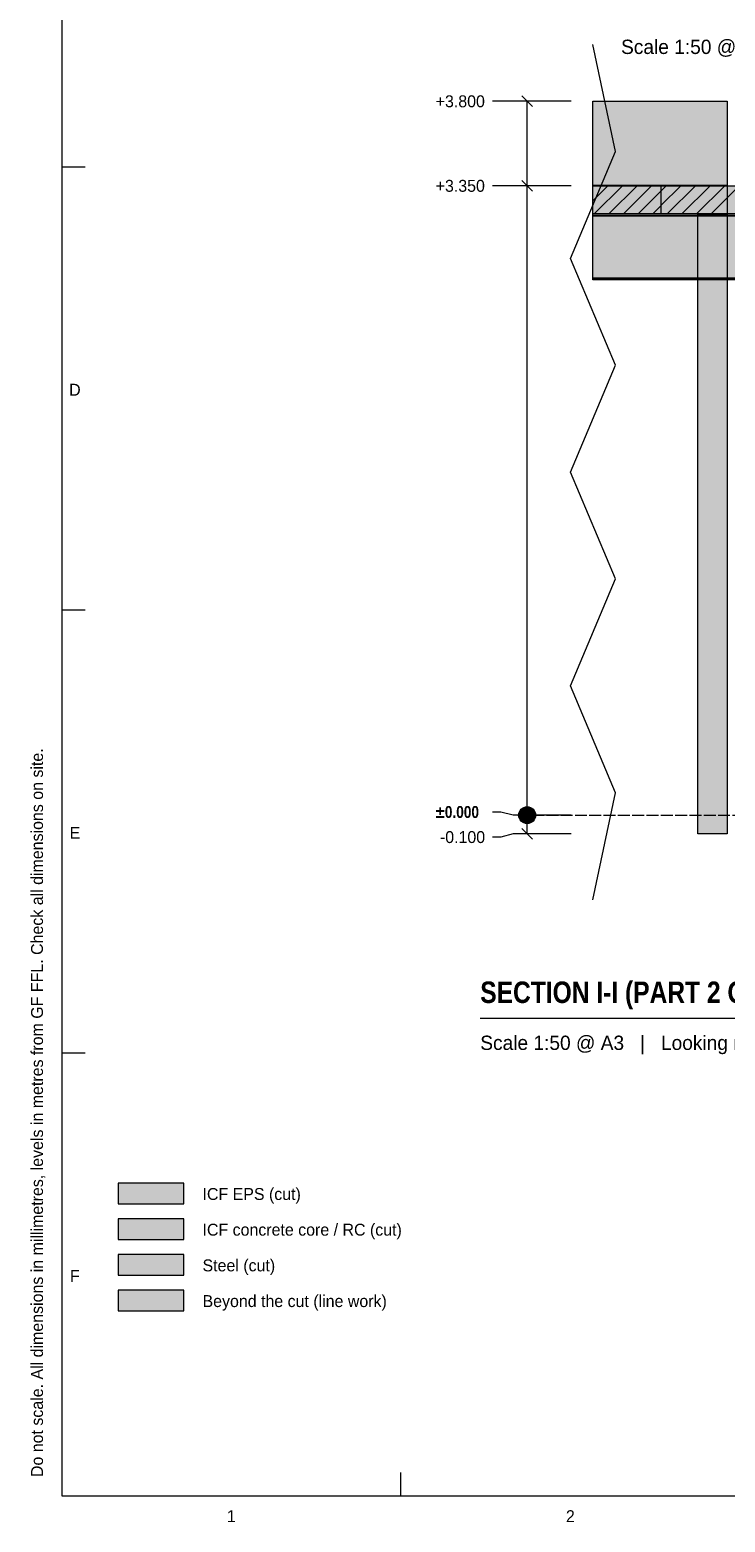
# Model space of a CAD drawing. Header units: millimetres. Extents: x 17 to 413, y 4 to 292.
# Tile 1 of 4: x 17 to 91, y 4 to 163. Entities that reach past the tile are written whole.
import ezdxf
from ezdxf.enums import TextEntityAlignment as Align

# ---------------------------------------------------------------- set-up
doc = ezdxf.new("R2010")
doc.units = ezdxf.units.MM
doc.linetypes.add('DASHED', pattern=[1.524, 1.27, -0.254])
for name, color, linetype in [('FILL-C_BDBDBF', 7, 'Continuous'), ('FILL-EPS', 7, 'Continuous'), ('FILL-LIGHT', 7, 'Continuous'), ('FILL-STEEL', 7, 'Continuous'), ('FILL-WHITE', 7, 'Continuous'), ('LINE-CORE', 7, 'Continuous'), ('LINE-INK', 7, 'Continuous'), ('LINE-STEEL-DASH', 7, 'DASHED'), ('LINE-STEEL_GREY', 7, 'Continuous'), ('TEXT-INK', 7, 'Continuous'), ('TEXT-STEEL_GREY', 7, 'Continuous')]:
    doc.layers.add(name, color=color, linetype=linetype)
doc.styles.add('OpenSansCondensed-Bold', font='OpenSansCondensed-Bold.ttf')

msp = doc.modelspace()

# ---------------------------------------------------------------- hatches: boundary and pattern name
at = {"layer": 'FILL-C_BDBDBF', "true_color": 0xbdbdbf}
h = msp.add_hatch(color=256, dxfattribs=at)
h.dxf.hatch_style = 1
h.paths.add_polyline_path([(26, 34.3), (33, 34.3), (33, 36.5), (26, 36.5)])
at = {"layer": 'FILL-EPS', "true_color": 0xccffff}
h = msp.add_hatch(color=256, dxfattribs=at)
h.dxf.hatch_style = 1
h.paths.add_polyline_path([(26, 38.1), (33, 38.1), (33, 40.3), (26, 40.3)])
at = {"layer": 'FILL-LIGHT', "true_color": 0xcccccf}
h = msp.add_hatch(color=256, dxfattribs=at)
h.dxf.hatch_style = 1
h.paths.add_polyline_path([(83.82, 146.47), (83.82, 143.9), (83.82, 143.47), (80.34, 143.47), (76.59, 143.47), (76.59, 146.47)])
h = msp.add_hatch(color=256, dxfattribs=at)
h.dxf.hatch_style = 1
h.paths.add_polyline_path([(85.11, 146.47), (92.33, 146.47), (92.33, 143.9), (92.33, 143.47), (91.1, 143.47), (83.88, 143.47), (83.88, 146.03), (83.88, 146.47)])
at = {"layer": 'FILL-STEEL', "true_color": 0x0d2973}
h = msp.add_hatch(color=256, dxfattribs=at)
h.dxf.hatch_style = 1
h.paths.add_polyline_path([(26, 30.5), (33, 30.5), (33, 32.7), (26, 32.7)])
at = {"layer": 'FILL-WHITE', "true_color": 0xffffff}
h = msp.add_hatch(color=256, dxfattribs=at)
h.dxf.hatch_style = 1
h.paths.add_polyline_path([(90.91, 155.47), (90.91, 155.47), (90.91, 77.47), (90.91, 77.47), (90.91, 77.47), (90.91, 77.47), (87.76, 77.47), (87.76, 143.48), (76.59, 143.48), (76.59, 155.47)])
h = msp.add_hatch(color=256, dxfattribs=at)
h.dxf.hatch_style = 1
h.paths.add_polyline_path([(90.91, 155.47), (90.91, 155.47), (90.91, 155.47), (90.91, 155.47), (90.91, 146.49), (76.59, 146.49), (76.59, 155.47)])
h = msp.add_hatch(color=256, dxfattribs=at)
h.dxf.hatch_style = 1
h.paths.add_polyline_path([(90.91, 146.49), (90.91, 143.44), (87.76, 143.44), (87.76, 143.48), (76.59, 143.48), (76.59, 146.49)])
h = msp.add_hatch(color=256, dxfattribs=at)
h.dxf.hatch_style = 1
h.paths.add_polyline_path([(92.04, 143.47), (92.04, 143.47), (92.04, 143.27), (76.59, 143.27), (76.59, 143.47)])
h = msp.add_hatch(color=256, dxfattribs=at)
h.dxf.hatch_style = 1
h.paths.add_polyline_path([(92.04, 143.47), (92.04, 143.27), (76.59, 143.27), (76.59, 143.47)])
h = msp.add_hatch(color=256, dxfattribs=at)
h.dxf.hatch_style = 1
h.paths.add_polyline_path([(92.04, 143.27), (92.04, 142.91), (94.16, 142.91), (94.16, 142.91), (94.16, 136.63), (92.04, 136.63), (76.59, 136.63), (76.59, 143.27)])
h = msp.add_hatch(color=256, dxfattribs=at)
h.dxf.hatch_style = 1
h.paths.add_polyline_path([(92.04, 143.27), (92.04, 142.91), (94.16, 142.91), (94.16, 136.63), (94.16, 136.63), (92.04, 136.63), (76.59, 136.63), (76.59, 143.27)])
h = msp.add_hatch(color=256, dxfattribs=at)
h.dxf.hatch_style = 1
h.paths.add_polyline_path([(87.76, 77.47), (87.76, 143.44), (90.91, 143.44), (90.91, 143.44), (90.91, 77.47), (87.76, 77.47)])
h = msp.add_hatch(color=256, dxfattribs=at)
h.dxf.hatch_style = 1
h.paths.add_polyline_path([(92.04, 136.63), (92.04, 136.63), (94.16, 136.63), (94.16, 136.44), (92.04, 136.44), (76.59, 136.44), (76.59, 136.63)])
h = msp.add_hatch(color=256, dxfattribs=at)
h.dxf.hatch_style = 1
h.paths.add_polyline_path([(92.04, 136.63), (94.16, 136.63), (94.16, 136.44), (92.04, 136.44), (92.04, 136.44), (76.59, 136.44), (76.59, 136.63)])
h = msp.add_hatch(color=256, dxfattribs=at)
h.dxf.hatch_style = 1
h.paths.add_polyline_path([(70.49, 79.47), (70.46, 79.7), (70.37, 79.92), (70.22, 80.1), (70.04, 80.25), (69.82, 80.34), (69.59, 80.37), (69.35, 80.34), (69.14, 80.25), (68.95, 80.1), (68.81, 79.92), (68.72, 79.7), (68.69, 79.47), (68.72, 79.24), (68.81, 79.02), (68.95, 78.83), (69.14, 78.69), (69.35, 78.6), (69.59, 78.57), (69.82, 78.6), (70.04, 78.69), (70.22, 78.83), (70.37, 79.02), (70.46, 79.24)])
h = msp.add_hatch(color=256, dxfattribs=at)
h.dxf.hatch_style = 1
h.paths.add_polyline_path([(26, 26.7), (33, 26.7), (33, 28.9), (26, 28.9)])

# ---------------------------------------------------------------- linework, layer by layer
at = {"layer": 'LINE-CORE', "lineweight": 5}
for points in [[(90.91, 155.47), (90.91, 155.47), (90.91, 77.47), (90.91, 77.47), (90.91, 77.47), (90.91, 77.47), (87.76, 77.47), (87.76, 143.48), (76.59, 143.48), (76.59, 155.47)], [(90.91, 155.47), (90.91, 155.47), (90.91, 155.47), (90.91, 155.47), (90.91, 146.49), (76.59, 146.49), (76.59, 155.47)], [(90.91, 146.49), (90.91, 143.44), (87.76, 143.44), (87.76, 143.48), (76.59, 143.48), (76.59, 146.49)], [(92.04, 143.47), (92.04, 143.47), (92.04, 143.27), (76.59, 143.27), (76.59, 143.47)], [(92.04, 143.47), (92.04, 143.27), (76.59, 143.27), (76.59, 143.47)], [(92.04, 143.27), (92.04, 142.91), (94.16, 142.91), (94.16, 142.91), (94.16, 136.63), (92.04, 136.63), (76.59, 136.63), (76.59, 143.27)], [(92.04, 143.27), (92.04, 142.91), (94.16, 142.91), (94.16, 136.63), (94.16, 136.63), (92.04, 136.63), (76.59, 136.63), (76.59, 143.27)], [(87.76, 77.47), (87.76, 143.44), (90.91, 143.44), (90.91, 143.44), (90.91, 77.47), (87.76, 77.47)], [(92.04, 136.63), (92.04, 136.63), (94.16, 136.63), (94.16, 136.44), (92.04, 136.44), (76.59, 136.44), (76.59, 136.63)], [(92.04, 136.63), (94.16, 136.63), (94.16, 136.44), (92.04, 136.44), (92.04, 136.44), (76.59, 136.44), (76.59, 136.63)]]:
    msp.add_lwpolyline(points, close=True, dxfattribs=at)
at = {"layer": 'LINE-INK', "lineweight": 5}
for p, q in [((78.99, 150.12), (76.59, 161.5)), ((70.15, 154.9), (69.02, 156.03)), ((66.77, 155.47), (65.89, 155.47)), ((68.09, 155.47), (66.77, 155.47)), ((74.29, 155.47), (68.09, 155.47)), ((69.59, 77.47), (69.59, 155.47)), ((74.19, 138.74), (78.99, 150.12)), ((20, 148.5), (22.5, 148.5)), ((66.77, 146.47), (65.89, 146.47)), ((68.09, 146.47), (66.77, 146.47)), ((74.29, 146.47), (68.09, 146.47)), ((70.15, 145.9), (69.02, 147.03)), ((78.99, 127.36), (74.19, 138.74)), ((74.19, 115.98), (78.99, 127.36)), ((78.99, 104.61), (74.19, 115.98)), ((74.19, 93.23), (78.99, 104.61)), ((20, 101.33), (22.5, 101.33)), ((78.99, 81.85), (74.19, 93.23)), ((76.59, 70.47), (78.99, 81.85)), ((66.77, 79.8), (65.89, 79.8)), ((68.09, 79.47), (66.77, 79.8)), ((74.29, 79.47), (68.09, 79.47)), ((70.15, 76.9), (69.02, 78.03)), ((66.77, 77.14), (65.89, 77.14)), ((68.09, 77.47), (66.77, 77.14)), ((74.29, 77.47), (68.09, 77.47)), ((64.59, 57.87), (104.63, 57.87)), ((20, 54.17), (22.5, 54.17)), ((56.12, 7), (56.12, 9.5))]:
    msp.add_line(p, q, dxfattribs=at)
for points in [[(20, 7), (413, 7), (413, 290), (20, 290)], [(83.82, 146.47), (83.82, 143.9), (83.82, 143.47), (80.34, 143.47), (76.59, 143.47), (76.59, 146.47)], [(85.11, 146.47), (92.33, 146.47), (92.33, 143.9), (92.33, 143.47), (91.1, 143.47), (83.88, 143.47), (83.88, 146.03), (83.88, 146.47)], [(26, 38.1), (33, 38.1), (33, 40.3), (26, 40.3)], [(26, 34.3), (33, 34.3), (33, 36.5), (26, 36.5)], [(26, 30.5), (33, 30.5), (33, 32.7), (26, 32.7)], [(26, 26.7), (33, 26.7), (33, 28.9), (26, 28.9)]]:
    msp.add_lwpolyline(points, close=True, dxfattribs=at)
msp.add_circle((69.59, 79.47), 0.9, dxfattribs=at)
at = {"layer": 'LINE-STEEL-DASH', "lineweight": 5}
msp.add_line((68.59, 79.47), (238.66, 79.47), dxfattribs=at)
at = {"layer": 'LINE-STEEL_GREY', "lineweight": 5}
for p, q in [((76.59, 144.87), (78.18, 146.47)), ((76.59, 146.43), (76.63, 146.47)), ((76.74, 143.47), (79.74, 146.47)), ((78.29, 143.47), (81.29, 146.47)), ((79.85, 143.47), (82.85, 146.47)), ((83.88, 144.39), (85.96, 146.47)), ((83.88, 145.95), (84.41, 146.47)), ((84.52, 143.47), (87.52, 146.47)), ((86.07, 143.47), (89.07, 146.47)), ((87.63, 143.47), (90.63, 146.47)), ((89.18, 143.47), (92.18, 146.47)), ((81.41, 143.47), (83.82, 145.89)), ((82.96, 143.47), (83.82, 144.33))]:
    msp.add_line(p, q, dxfattribs=at)

# ---------------------------------------------------------------- texts
at = {"layer": 'TEXT-INK'}
for s, p in [('+3.800', (59.84, 154.83)), ('+3.350', (59.84, 145.83)), ('-0.100', (60.29, 76.5)), ('ICF EPS (cut)', (35, 38.5)), ('ICF concrete core / RC (cut)', (35, 34.7)), ('Steel (cut)', (35, 30.9)), ('Beyond the cut (line work)', (35, 27.1))]:
    msp.add_text(s, height=1.27, dxfattribs=at).set_placement(p)
at = {"layer": 'TEXT-INK', "style": 'OpenSansCondensed-Bold'}
for s, height, p in [('±0.000', 1.27, (59.84, 79.17)), ('SECTION I-I (PART 2 OF 2)', 2.286, (64.59, 59.47))]:
    msp.add_text(s, height=height, dxfattribs=at).set_placement(p)
at = {"layer": 'TEXT-STEEL_GREY'}
for p in [(79.59, 160.5), (64.59, 54.47)]:
    msp.add_text('Scale 1:50 @ A3   |   Looking north; levels above GF FFL', height=1.524, dxfattribs=at).set_placement(p)
for s, p in [('D', (21.4, 124.12)), ('E', (21.4, 76.95)), ('F', (21.4, 29.78)), ('1', (38.06, 4.2)), ('2', (74.19, 4.2))]:
    msp.add_text(s, height=1.27, dxfattribs=at).set_placement(p, align=Align.CENTER)
msp.add_text('Do not scale. All dimensions in millimetres, levels in metres from GF FFL. Check all dimensions on site.', height=1.27, rotation=90, dxfattribs=at).set_placement((18, 9))

doc.saveas('drawing.dxf')
